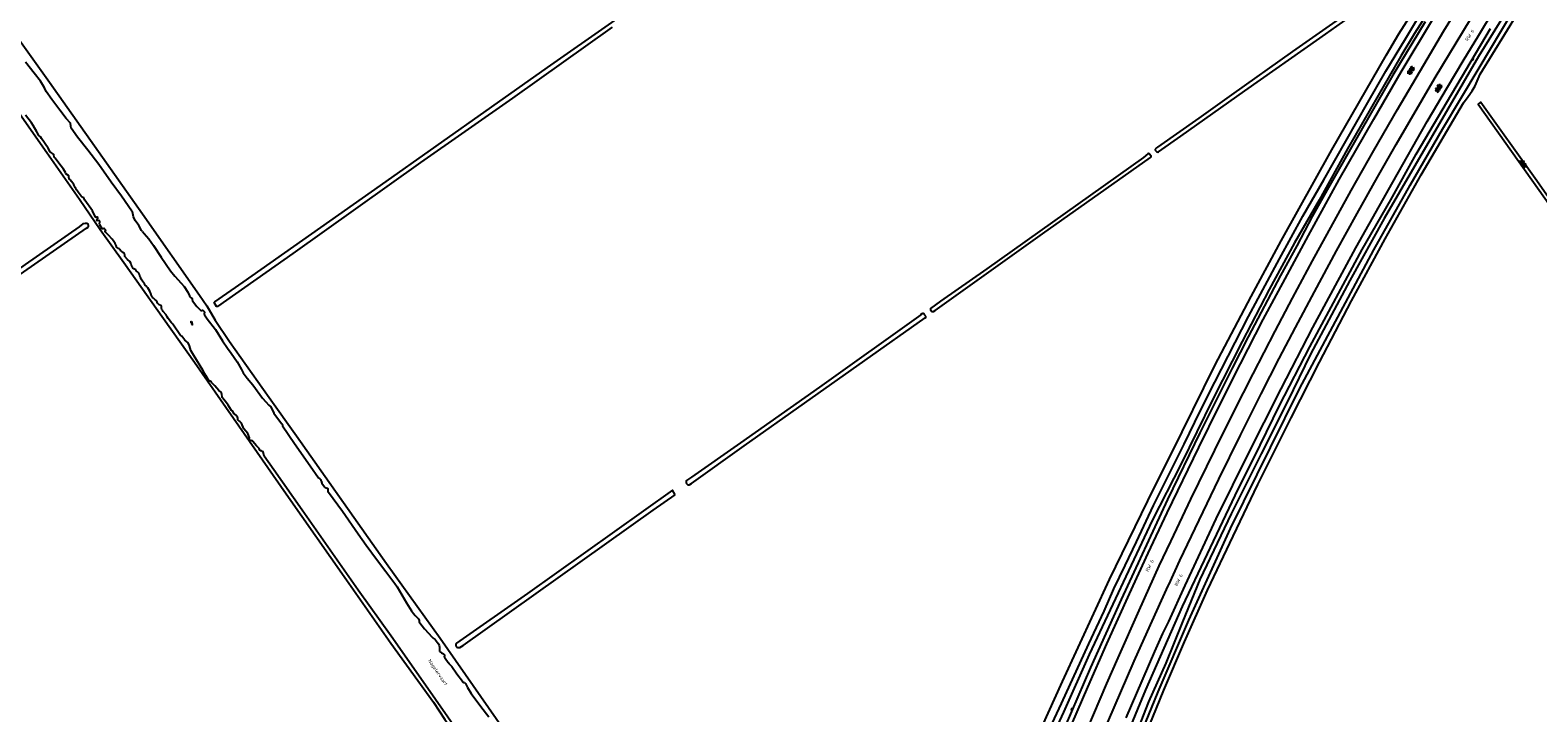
# Model space of a CAD drawing. Extents: x 168875 to 176000, y 513888 to 528000.
# Tile 25 of 106: x 173919 to 175007, y 518072 to 518565. Entities that reach past the tile are written whole.
import ezdxf

# ---------------------------------------------------------------- set-up
doc = ezdxf.new("R2010")
doc.units = 0
doc.header["$MEASUREMENT"] = 0
doc.layers.get('0').update_dxf_attribs({"linetype": 'CONTINUOUS'})
for name, color, linetype in [('INSTEEK_SLOOT', 72, 'CONTINUOUS'), ('KANT_VERHARDING', 252, 'CONTINUOUS'), ('KANT_WATER', 140, 'CONTINUOUS'), ('SEMANTIEK', 140, 'CONTINUOUS'), ('STRAATNAAM', 7, 'CONTINUOUS'), ('TALUD', 34, 'CONTINUOUS'), ('WATERLOOPNAAM', 7, 'CONTINUOUS')]:
    doc.layers.add(name, color=color, linetype=linetype)
doc.styles.add('ISOCP', font='ISOCP.shx', dxfattribs={"height": 1.8})

# ---------------------------------------------------------------- blocks, each defined once
blk = doc.blocks.new('S04')
at = {"color": 0}
for p, q in [((0, 0.5), (0.5, 0.5)), ((0, 0.3), (1, 0.3)), ((0, 0), (0.5, 0)), ((0, -0.3), (1, -0.3)), ((0, -0.5), (0.5, -0.5))]:
    blk.add_line(p, q, dxfattribs=at)
blk = doc.blocks.new('S014')
at = {"color": 0}
for p, q in [((0, -0.8), (4.2, 1.7)), ((0, 0.6), (1.8, 1.7)), ((5.1, -1.5), (0, 1.4)), ((2.6, -1.5), (0, 0)), ((1.1, -1.5), (6.1, 1.4)), ((6.1, -0.8), (1.9, 1.7)), ((3.5, -1.5), (6.1, 0)), ((6.1, 0.7), (4.4, 1.7))]:
    blk.add_line(p, q, dxfattribs=at)
blk = doc.blocks.new('S05')
at = {"color": 0}
for p, q in [((0.1, 0.3), (0.4, 0.6)), ((0.1, -0.2), (0.4, 0.1)), ((0.4, 0.6), (0.7, 0.7)), ((0.4, 0.1), (0.7, 0.2)), ((0.7, 0.7), (1, 0.6)), ((0.7, 0.2), (1, 0.1)), ((1, 0.6), (1.3, 0.4)), ((1, 0.1), (1.4, -0.1)), ((1.3, 0.4), (1.7, 0.1)), ((1.7, 0.1), (2, 0)), ((2, 0), (2.3, 0.2)), ((2.3, 0.2), (2.6, 0.4)), ((1.4, -0.1), (1.7, -0.4)), ((1.7, -0.4), (2, -0.5)), ((2, -0.5), (2.3, -0.3)), ((2.3, -0.3), (2.6, -0.1))]:
    blk.add_line(p, q, dxfattribs=at)

msp = doc.modelspace()

# ---------------------------------------------------------------- linework, layer by layer
at = {"layer": 'INSTEEK_SLOOT'}
for points in [[(173559.7, 519000), (173581.7, 518968.4), (173631.6, 518897.7), (173651.4, 518870.1), (173724.8, 518768.7), (173745.5, 518738.8), (173765.3, 518710.4), (173792.5, 518672.7), (173817.9, 518637.8), (173890.6, 518534), (173911.1, 518504.6), (173930.9, 518476.5), (173954.5, 518442.8), (173969.3, 518420.7), (173986.5, 518397.1), (174000, 518378)], [(173598.2, 519000), (173657.2, 518916.5), (173694.9, 518863.3), (173808.9, 518701.3), (173854.1, 518636.7), (173873.9, 518609.4), (173880.9, 518599.9), (173906.3, 518564.2), (173932.9, 518527.2), (173965.4, 518481.3), (174000, 518432.1)], [(174267, 518515.7), (174200.7, 518469.1), (174108.4, 518403.5), (174054.2, 518365.2), (174053.5, 518365.2), (174051.8, 518368), (174051.8, 518368.2), (174052.1, 518368.6), (174072.6, 518382.7), (174171.9, 518452.6), (174292.3, 518537.9), (174338.9, 518570.3), (174477.5, 518668.5), (174615.1, 518766.3), (174635.8, 518781.1), (174636.1, 518781.4), (174636.1, 518781.8), (174634.7, 518783.7), (174634.5, 518784.2), (174634.5, 518784.4), (174634.9, 518785.4)], [(174701.9, 518000), (174702.7, 518001.8), (174709, 518017.8), (174718.1, 518041.3), (174721.9, 518050.3), (174737.5, 518088.1), (174752.4, 518122.9), (174769, 518160.3), (174787.4, 518199.2), (174805.3, 518236.7), (174829.3, 518284.7), (174849.7, 518325.1), (174872.9, 518369.4), (174897.2, 518414.1), (174923.1, 518460.3), (174953.7, 518512.3), (174957.1, 518516.8), (174960.1, 518521), (174962.1, 518524.7), (174965.9, 518532.9), (174983.5, 518562), (175004.3, 518595.8)], [(174622.8, 518000), (174627.1, 518010.1), (174649.4, 518061.4), (174664.2, 518094.3), (174698.2, 518167.9), (174730.3, 518234.2), (174742.7, 518258.5), (174774.2, 518322.6), (174800.5, 518372.4), (174822, 518412.7), (174858.8, 518478.3), (174898.1, 518546.9), (174907.1, 518562.2), (174924.7, 518589.9)], [(174629.1, 518000), (174635.9, 518016.1), (174645.5, 518038.1), (174655.1, 518060.5), (174663.5, 518078.5), (174683.2, 518121.5), (174694.2, 518145.2), (174701.4, 518161.2), (174709.4, 518178.2), (174717.6, 518195.3), (174730, 518221.5), (174739.7, 518241.2), (174752, 518265.7), (174763.7, 518289.6), (174774.3, 518310.5), (174798.6, 518357.9), (174820.9, 518399.6), (174837.7, 518430.4), (174852.9, 518456.6), (174884.6, 518512.5), (174897.8, 518535.1), (174911.8, 518558.6), (174927.4, 518584.3)], [(174698, 518000), (174710.6, 518030.2), (174722, 518059.1), (174733.4, 518086.9), (174755.4, 518138.6), (174785.6, 518204.9), (174814.4, 518263.4), (174835.4, 518305.8), (174889.1, 518406.1), (174915.2, 518452.9), (174938.6, 518493.2), (174965, 518537.7), (174988.8, 518577.5)], [(174863.9, 518573.1), (174830.4, 518549.3), (174786.2, 518518.2), (174762.6, 518501.3), (174732.7, 518480.2), (174732, 518479.8), (174731.3, 518479.2), (174731.2, 518478.9), (174731.2, 518478.2), (174731.8, 518477.4), (174732.3, 518476.9), (174733, 518476.7), (174733.6, 518476.8), (174749.7, 518488.3), (174795.9, 518521), (174850.1, 518559.1), (174878.6, 518579.3)], [(174339, 518566.9), (174267, 518515.7)], [(174576.1, 518369.001), (174568.9, 518363.8), (174568.8, 518363.4), (174569, 518362.9), (174570, 518361.6), (174571, 518361.6), (174572.2, 518362.3), (174649.7, 518417.6), (174727.8, 518472.9), (174728.2, 518473.2), (174728.3, 518473.6), (174728.2, 518473.9), (174726.8, 518475.4), (174726.4, 518475.6), (174725.8, 518475.5), (174722.6, 518472.9), (174609.5, 518392.5), (174576.1, 518369.001)], [(174000, 518432.1), (174041.1, 518373.4), (174046.3, 518365.6), (174052.4, 518355.3), (174062.8, 518339.8), (174091.4, 518299.5), (174111.1, 518271.9), (174176.1, 518179.6), (174214.8, 518125.6), (174273.7, 518041.4), (174303, 518000)], [(173741.216, 518267.756), (173838.8, 518336.5), (173906.4, 518384.8), (173959.6, 518421.7), (173960.8, 518422.6), (173961, 518422.9), (173961, 518423.8), (173960.7, 518424.6), (173960.3, 518425), (173959.7, 518425.2), (173958.5, 518425.2), (173957, 518424.8), (173954.3, 518422.8), (173915.3, 518395.5), (173811, 518321.4), (173739.031, 518270.541), (173741.216, 518267.756)], [(174000, 518378), (174009.8, 518364), (174037.5, 518325), (174056.2, 518298), (174103.6, 518229.9), (174147.3, 518167.8), (174179.3, 518122), (174210.11, 518079.35)], [(174565.6, 518358.1), (174565.4, 518358.5), (174564.5, 518359.3), (174564.2, 518359.8), (174563.6, 518360.1), (174563.2, 518360.1), (174563.1, 518360), (174562.5, 518359.8), (174561.9, 518359.2), (174488.7, 518306.9), (174431.8, 518266.8), (174396.4, 518242), (174392.8, 518239.6), (174392.5, 518239.3), (174392.4, 518239), (174392.4, 518238.3), (174392.5, 518237.7), (174393, 518237), (174393.7, 518236.5), (174394.1, 518236.4), (174394.7, 518236.4), (174395.2, 518236.6), (174396.4, 518237.3), (174434.3, 518264.5), (174565.1, 518357.1), (174565.5, 518357.3), (174565.6, 518357.6), (174565.6, 518358.1)], [(174384.522, 518229.18), (174382.554, 518232.428), (174277.9, 518157.9), (174226.7, 518122.1), (174226.5, 518121.9), (174226.3, 518121.5), (174226.1, 518120.8), (174226.1, 518120.5), (174226.4, 518119.7), (174226.9, 518119.2), (174227.6, 518118.8), (174228.6, 518118.8), (174229.2, 518119), (174231.5, 518120.3), (174368.6, 518218.1), (174384.522, 518229.18)], [(174210.11, 518079.35), (174218.34, 518066.89), (174224.73, 518057.95)]]:
    msp.add_lwpolyline(points, dxfattribs=at)
at = {"layer": 'KANT_VERHARDING'}
for points in [[(174670, 518031.3), (174672.8, 518038.1), (174696.2, 518092.8), (174704.4, 518111.5), (174719.5, 518145.5), (174734.1, 518177.8), (174742.35, 518195.35), (174742.6, 518196), (174756.9, 518226), (174774.1, 518261.4), (174787.9, 518289.2), (174801.8, 518316.5), (174817.7, 518347.4), (174830.3, 518371.2), (174844.8, 518398.2), (174872.7, 518449.1), (174889, 518478), (174906, 518507.5), (174925, 518539.8), (174939.6, 518564.2), (174956, 518591)], [(174644.7, 518000), (174658.3, 518033.4), (174667.2, 518054.7), (174682.5, 518090.2), (174696.2, 518121.5), (174712.5, 518157.7), (174726.1, 518187), (174739.8, 518216.2), (174762.6, 518263.4), (174777.3, 518293.2), (174792.7, 518323.9), (174809.2, 518355.9), (174825.1, 518385.1), (174841.9, 518416.4), (174864, 518456.9), (174889, 518500.5), (174908.8, 518534.7), (174931.7, 518572.8)], [(174678.2, 518020.5), (174680, 518025.1), (174687.8, 518043.7), (174716, 518109.1), (174725.5, 518130.5), (174735.6, 518152.8), (174740.6, 518163.5), (174740.7, 518163.9), (174740.9, 518164.1), (174749, 518181.7), (174762.8, 518210.9), (174777, 518240.5), (174792.7, 518272.3), (174807.7, 518302.1), (174820.7, 518327.6), (174832.5, 518350.1), (174846.1, 518375.8), (174862.1, 518405.4), (174877, 518432.4), (174891.6, 518458.5), (174905.1, 518482.2), (174933.2, 518530.5), (174958.8, 518572.8)], [(174710.1, 518068), (174718, 518085.9), (174730.8, 518116.1), (174736.7, 518129.1), (174740.9, 518137.7), (174752.8, 518163.7), (174775.2, 518211.8), (174787.1, 518236.2), (174800.3, 518262.5), (174809.9, 518281.4), (174822, 518305.8), (174844.9, 518350), (174875.9, 518407.6), (174902.7, 518455.1), (174927.6, 518498.9), (174942.2, 518523.7), (174953.5, 518542.7), (174964.9, 518561.3), (174976.1, 518579.9)], [(175208.16, 518165.821), (175200.3, 518176.9), (175157.4, 518237.9), (175099.3, 518320.1), (175093.9, 518326.3), (175074.3, 518351.5), (175068.8, 518359.5), (175068.7, 518362.5), (175066.8, 518365.2), (175063, 518371.3), (175059.3, 518376.8), (175049.4, 518391), (175031.6, 518416.3), (175012.4, 518443.2), (174964.35, 518511.15), (174966.3, 518512.7), (175005.4, 518458), (175030.9, 518421.6), (175062, 518378.2), (175064.7, 518375.1), (175069.5, 518368.8), (175069.837, 518368.456)]]:
    msp.add_lwpolyline(points, dxfattribs=at)
at = {"layer": 'KANT_WATER'}
for points in [[(174000, 518419.4), (173999.3, 518420.2), (173997.2, 518423.6), (173994.7, 518427.4), (173993.4, 518429.9), (173993.2, 518431.1), (173993.1, 518432.3), (173992.7, 518433.5), (173992.2, 518434.1), (173984.7, 518445), (173977.4, 518455.1), (173968.5, 518467.8), (173960.6, 518478.1), (173953.1, 518487.6), (173948.5, 518493.9), (173948.2, 518495.4), (173947.9, 518497.6), (173944.9, 518501), (173940.2, 518506.9), (173934.5, 518514.6), (173930.5, 518520.5), (173929.3, 518523.2), (173926.2, 518527.9), (173921.7, 518533.8), (173915.5, 518541.8)], [(173936.3, 518473), (173936, 518475), (173933.4, 518476.8), (173931.9, 518479.6), (173927.1, 518486.5), (173926.3, 518487.7), (173925.2, 518488.8), (173923.6, 518491.4), (173921.1, 518496), (173919.9, 518497.8), (173915.6, 518503.4)], [(173969, 518425.1), (173969.2, 518426.1), (173969.1, 518426.7), (173968.9, 518427), (173968.6, 518427.3), (173967.2, 518427), (173966.9, 518427.8), (173967.3, 518428.2), (173967.4, 518428.4), (173967.7, 518428.7), (173967.8, 518428.9), (173967.8, 518429.3), (173967.6, 518429.6), (173967.3, 518429.8), (173966.8, 518429.7), (173966.4, 518429.6), (173966, 518429.8), (173965.7, 518430.2), (173965.3, 518431.5), (173964.4, 518433.2), (173963.8, 518434.2), (173958.4, 518442.1), (173957.9, 518443), (173957.5, 518443.6), (173956.5, 518444.2), (173955.8, 518445), (173953.6, 518447.9), (173953, 518448.6), (173952.4, 518449.5), (173951.8, 518450.5), (173951.3, 518451.2), (173950.7, 518452.5), (173950.3, 518453.4), (173948.7, 518455.5), (173948.2, 518456.4), (173947.6, 518456.9), (173947.1, 518457.2), (173947, 518457.5), (173946.9, 518458), (173946.8, 518458.4), (173946.8, 518459.3), (173946.7, 518459.7), (173946.5, 518459.8), (173944.7, 518461.1), (173944.3, 518461.9), (173943, 518464.4), (173941.2, 518466.5), (173938.9, 518469.7), (173937, 518472.4), (173936.3, 518473)], [(174000, 518383.6), (173999.1, 518385), (173998.7, 518385.6), (173998.4, 518386.4), (173998.1, 518387.4), (173997.7, 518388.4), (173997.4, 518389.2), (173996.9, 518389.8), (173996.3, 518390.2), (173995.7, 518390.8), (173995.2, 518391.6), (173994.6, 518392), (173993.7, 518392.5), (173993.1, 518392.9), (173992.6, 518393.5), (173992.2, 518394.6), (173991.8, 518395.6), (173991.5, 518396.6), (173990.8, 518397.7), (173989.1, 518399.1), (173987.3, 518401.3), (173987.2, 518402.3), (173987, 518403.2), (173986.7, 518403.7), (173986.3, 518403.9), (173984.7, 518405.1), (173984.1, 518405.6), (173983.5, 518406.3), (173983.1, 518406.8), (173982.4, 518407.2), (173981.8, 518407.6), (173981.3, 518408.1), (173981.2, 518408.5), (173980.9, 518409.3), (173980.3, 518410.6), (173978.9, 518412.9), (173978.1, 518413.9), (173975.4, 518416.8), (173973.3, 518419), (173973, 518419.6), (173973.1, 518419.8), (173973.3, 518419.9), (173973.4, 518420.1), (173973.3, 518420.5), (173972.6, 518421.2), (173972, 518421.5), (173971.5, 518421.4), (173970.8, 518421.4), (173969.2, 518424.2), (173969, 518425.1)], [(174000, 518419.4), (174001.2, 518417.9), (174004.5, 518414), (174007.9, 518409.3), (174013.4, 518400.8), (174020.2, 518391), (174023.2, 518387.1), (174027.9, 518382.1), (174030, 518379.7), (174032.6, 518375.5), (174034, 518372.9), (174034.5, 518372.3), (174034.9, 518371.8), (174035.3, 518371.5), (174035.7, 518371.1), (174035.8, 518370.7), (174035.9, 518370.2), (174036.1, 518369.4), (174039.3, 518365.2), (174041.1, 518363.2), (174042.2, 518362.4), (174042.5, 518362.3), (174043.1, 518362.3), (174043.4, 518362.5), (174043.6, 518362.5), (174043.8, 518362.4), (174044.3, 518361.9), (174044.4, 518361.7), (174044.6, 518361.4), (174044.7, 518361.2), (174044.7, 518360.8), (174044.6, 518360.4), (174044.5, 518360.1), (174044.5, 518359.6), (174044.7, 518359.1), (174046.7, 518356.2), (174052.6, 518348.5), (174057.8, 518340.5), (174061.4, 518335), (174064.1, 518331.4), (174068.2, 518325.3), (174071.5, 518319.7), (174072.7, 518317.4), (174075.6, 518313.5), (174079.7, 518308.6), (174086.7, 518299.1), (174088.9, 518296.4), (174091.3, 518294), (174092.7, 518292.7), (174094.9, 518288.2)], [(174014, 518363.1), (174013.8, 518364), (174013.8, 518364.8), (174013.7, 518365.2), (174013.1, 518365.9), (174012.1, 518366.5), (174011.3, 518367.1), (174010.8, 518367.7), (174010.6, 518368.4), (174010.3, 518369.1), (174009.7, 518369.7), (174008.9, 518370.2), (174007.8, 518371.1), (174007.1, 518371.7), (174006.5, 518372.6), (174006.2, 518373.8), (174006, 518374.5), (174005.8, 518375.1), (174005.2, 518376.2), (174003.7, 518378.7), (174003.2, 518379.4), (174002.8, 518379.9), (174001.9, 518380.7), (174001.3, 518381.5), (174000, 518383.6)], [(174070, 518282.2), (174069.5, 518282.6), (174069.1, 518283.1), (174068.9, 518283.5), (174068.8, 518284.1), (174068.8, 518284.6), (174068.5, 518285.2), (174067.9, 518286.3), (174067.6, 518286.8), (174067.3, 518287), (174066.4, 518287.3), (174066, 518287.9), (174065.7, 518288.5), (174065.5, 518289.2), (174065.2, 518289.6), (174064.8, 518289.7), (174064.3, 518290), (174061.8, 518293.9), (174059.9, 518296.6), (174058.5, 518298.3), (174057.9, 518299), (174057.5, 518299.5), (174057.4, 518300.2), (174057.3, 518301.6), (174057.1, 518302.9), (174056.8, 518303.3), (174055.1, 518304.5), (174052.1, 518307.9), (174049.9, 518310.4), (174049.4, 518311), (174048.8, 518311.2), (174048.2, 518311.3), (174045.8, 518315.3), (174043.6, 518319.1), (174037.1, 518329.9), (174034.8, 518333.4), (174034, 518336.9), (174033, 518339), (174030.6, 518340.9), (174028.4, 518343.8), (174027.7, 518344.2), (174027.3, 518344.2), (174021.8, 518352.5), (174020.8, 518353.4), (174018.4, 518356.5), (174017.7, 518357.8), (174017, 518359.2), (174014.8, 518361.6), (174014.3, 518362.5), (174014, 518363.1)], [(174094.9, 518288.2), (174100.3, 518280.8), (174100.6, 518280.4), (174100.9, 518279.9), (174101, 518279.5), (174101, 518279), (174109.8, 518266.3), (174121, 518250.2), (174127, 518241.5), (174127.9, 518240.8), (174128.4, 518240.3), (174128.8, 518239.7), (174129.1, 518239), (174129.1, 518238.3), (174129.4, 518237.7), (174131.4, 518234.9), (174131.9, 518234.5), (174132.6, 518234.2), (174133.3, 518234.1), (174133.6, 518234), (174133.8, 518233.7), (174133.9, 518233.3), (174133.9, 518231.4), (174134.2, 518231), (174144.3, 518217.4), (174155.6, 518201), (174161.4, 518192.8), (174169, 518182.7), (174175.6, 518173.8), (174182.1, 518165.2), (174183.8, 518162.6), (174190.6, 518151.2), (174194.3, 518145.4), (174195.6, 518143.5), (174196.9, 518141.9), (174198.3, 518140.5), (174198.7, 518140), (174199.2, 518139.5), (174199.7, 518138.5), (174199.7, 518137.9), (174199.8, 518137.4), (174200.2, 518136.7), (174203.6, 518132.4), (174209.2, 518126.3), (174209.9, 518125.6), (174210.5, 518125.2), (174211.2, 518124.7), (174212.7, 518122.8), (174213.8, 518121.6), (174214, 518121.1)], [(174227.6, 518058.2), (174204.3, 518091.6), (174179.4, 518127), (174155.8, 518160.4), (174132.1, 518194.1), (174115.2, 518218.2), (174094.9, 518247.2), (174087.9, 518257.1), (174087, 518260.2), (174086.7, 518260.5), (174086, 518260.9), (174085.5, 518260.9), (174084.8, 518261.5), (174084.3, 518262.6), (174083.3, 518263.5), (174082.2, 518264.6), (174079.6, 518267.7), (174079.3, 518268.1), (174078.8, 518268.2), (174078.1, 518268.3), (174077.5, 518268.4), (174077.1, 518268.8), (174076.9, 518269.2), (174076.9, 518269.8), (174077.2, 518270.2), (174077.3, 518270.4), (174076, 518273.4), (174073.2, 518276.8), (174071.5, 518280.9), (174070.6, 518281.8), (174070, 518282.2)], [(174214, 518121.1), (174214.2, 518120.3), (174214.3, 518119.2), (174214.3, 518116.9), (174214.5, 518116.3), (174214.8, 518115.9), (174215.2, 518115.5), (174215.8, 518115.1), (174216.9, 518114.5), (174217.4, 518114.2), (174217.9, 518113.7), (174218, 518113.4), (174218, 518113.1), (174217.9, 518112.7), (174217.8, 518112.5), (174217.9, 518112), (174218.4, 518111.1), (174220.7, 518108.1), (174220.9, 518107.7), (174221.2, 518107.3), (174221.6, 518106.9), (174221.9, 518106.5), (174222.3, 518106.1), (174222.7, 518105.8), (174223.3, 518105.1), (174227, 518099.8), (174230.9, 518094.5), (174231.1, 518094.2), (174231.4, 518093.8), (174231.8, 518093.7), (174232.1, 518093.7), (174232.4, 518093.6), (174232.7, 518093.4), (174232.9, 518093.2), (174233.2, 518092.8), (174233.6, 518092), (174234.7, 518090.1), (174237.3, 518085.6), (174244.3, 518076.3), (174250, 518068.7)]]:
    msp.add_lwpolyline(points, dxfattribs=at)
at = {"layer": 'TALUD'}
for points in [[(174935.5, 518589.3), (174918.4, 518562.5), (174908.5, 518545.9), (174892.1, 518517.6), (174870.1, 518479.1), (174849.5, 518441.9), (174831.7, 518411.1), (174813.5, 518377.5), (174793.9, 518339.8), (174772.6, 518297.7), (174749.8, 518251.6), (174729, 518210.6), (174683.4, 518113.8), (174664.9, 518072.3), (174647.6, 518034.7)], [(174988.2, 518583.9), (174964.6, 518545.8), (174896.4, 518428.7), (174871.7, 518384), (174843.3, 518330.8), (174826.7, 518296.5), (174807.6, 518258.9), (174786.1, 518215.4), (174763.4, 518168), (174750.9, 518137.5), (174738.8, 518107.6), (174726.3, 518079.7), (174719.1, 518061.1)], [(174926.1, 518570.8), (174902.7, 518532.3), (174879.7, 518492.2), (174856.3, 518451.1), (174844.5, 518430.2), (174833.4, 518408.9), (174821.7, 518387.6), (174798.4, 518343.2), (174786.8, 518320.6), (174775.1, 518297.5), (174763.4, 518273.9), (174740, 518225.9), (174706.6, 518153.5), (174684.5, 518104.4), (174666.2, 518062)], [(174711.2, 518056.4), (174724.3, 518088.3), (174750.8, 518148.4), (174768.8, 518186.6), (174788.9, 518228.6), (174807, 518265.1), (174820.9, 518293.8), (174842.9, 518336.1), (174880.7, 518406.3), (174901.3, 518442.3), (174919.7, 518475.2), (174945.3, 518518.9), (174973.3, 518566)]]:
    msp.add_lwpolyline(points, dxfattribs=at)

# ---------------------------------------------------------------- block references
at = {"layer": 'SEMANTIEK'}
for name, p, rotation in [('S014', (174914.4, 518532.95), 57.99461679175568), ('S014', (174937.185, 518525.644), 237.9946167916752), ('S014', (174998.4, 518465.65), 122.0053832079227), ('S05', (174034.606, 518354.301), 305.6645049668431)]:
    msp.add_blockref(name, p, dxfattribs=dict(at, rotation=rotation))
for p, xscale, yscale, rotation in [((174960.1, 518543.8), 0.9970927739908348, 0.9970927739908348, 329.0362434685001), ((174671.4, 518074.1), 1.005808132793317, 1.005808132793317, 156.8762081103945)]:
    msp.add_blockref('S04', p, dxfattribs=dict(at, xscale=xscale, yscale=yscale, rotation=rotation))

# ---------------------------------------------------------------- texts
at = {"layer": 'STRAATNAAM', "style": 'ISOCP'}
for rotation, p in [(58.426456, (174956.889, 518556.575)), (64.588253, (174726.3, 518173.3)), (64.588253, (174747.2, 518163))]:
    msp.add_text('RW 6', height=2.5, rotation=rotation, dxfattribs=at).set_placement(p)
at = {"layer": 'WATERLOOPNAAM', "style": 'ISOCP'}
msp.add_text('Nagelervaart', height=2.5, rotation=304.103862, dxfattribs=at).set_placement((174206.024, 518109.39))

doc.saveas('drawing.dxf')
